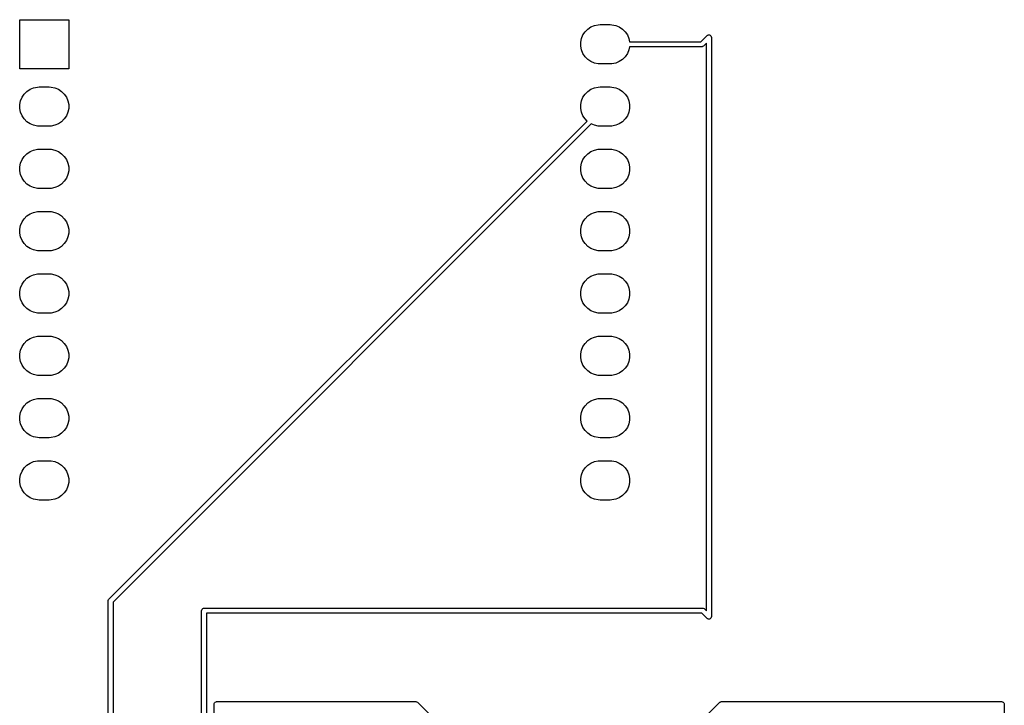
# Model space of a CAD drawing. Extents: x 44 to 138, y -169 to -31.
# Tile 10 of 10: x 98 to 138, y -59 to -31. Entities that reach past the tile are written whole.
import ezdxf

# ---------------------------------------------------------------- set-up
doc = ezdxf.new("R2010")
doc.units = 0
doc.layers.add('BLACK', color=7, linetype='CONTINUOUS')

msp = doc.modelspace()

# ---------------------------------------------------------------- linework, layer by layer
at = {"layer": 'BLACK', "linetype": 'CONTINUOUS'}
for p, q in [((97.753, -33.258), (97.753, -31.258)), ((97.753, -31.258), (99.753, -31.258)), ((99.753, -31.258), (99.753, -33.258)), ((120.794592, -31.750485), (120.905485, -31.639592)), ((120.905485, -31.639592), (121.035883, -31.552463)), ((121.035883, -31.552463), (121.180772, -31.492448)), ((121.180772, -31.492448), (121.334586, -31.461852)), ((121.334586, -31.461852), (121.413, -31.458)), ((121.413, -31.458), (121.813, -31.458)), ((121.813, -31.458), (121.891414, -31.461852)), ((121.891414, -31.461852), (122.045228, -31.492448)), ((122.045228, -31.492448), (122.190117, -31.552463)), ((122.190117, -31.552463), (122.320515, -31.639592)), ((122.320515, -31.639592), (122.431408, -31.750485)), ((120.616852, -32.179586), (120.647448, -32.025772)), ((120.647448, -32.025772), (120.707463, -31.880883)), ((120.707463, -31.880883), (120.794592, -31.750485)), ((122.431408, -31.750485), (122.518537, -31.880883)), ((122.518537, -31.880883), (122.578552, -32.025772)), ((122.578552, -32.025772), (122.604854, -32.158)), ((125.518578, -32.158), (125.771289, -31.905289)), ((125.771289, -31.905289), (125.786442, -31.892853)), ((125.786442, -31.892853), (125.797, -31.888479)), ((125.797, -31.888479), (125.822491, -31.877921)), ((125.822491, -31.877921), (125.861509, -31.877921)), ((125.861509, -31.877921), (125.897557, -31.892853)), ((125.897557, -31.892853), (125.925147, -31.920443)), ((125.925147, -31.920443), (125.940079, -31.956491)), ((125.940079, -31.956491), (125.942, -31.976)), ((125.942, -31.976), (125.942, -55.598)), ((120.616852, -32.336414), (120.616852, -32.179586)), ((120.647448, -32.490228), (120.616852, -32.336414)), ((120.707463, -32.635117), (120.647448, -32.490228)), ((122.578552, -32.490228), (122.518537, -32.635117)), ((122.604854, -32.358), (122.578552, -32.490228)), ((122.604854, -32.158), (125.518578, -32.158)), ((125.56, -32.358), (122.604854, -32.358)), ((125.579509, -32.356079), (125.56, -32.358)), ((125.615557, -32.341147), (125.579509, -32.356079)), ((125.630711, -32.328711), (125.615557, -32.341147)), ((125.742, -32.217422), (125.630711, -32.328711)), ((125.742, -55.356578), (125.742, -32.217422)), ((120.794592, -32.765515), (120.707463, -32.635117)), ((120.905485, -32.876408), (120.794592, -32.765515)), ((121.035883, -32.963537), (120.905485, -32.876408)), ((122.320515, -32.876408), (122.190117, -32.963537)), ((122.431408, -32.765515), (122.320515, -32.876408)), ((122.518537, -32.635117), (122.431408, -32.765515)), ((99.753, -33.258), (97.753, -33.258)), ((121.180772, -33.023552), (121.035883, -32.963537)), ((121.334586, -33.054148), (121.180772, -33.023552)), ((121.413, -33.058), (121.334586, -33.054148)), ((121.813, -33.058), (121.413, -33.058)), ((121.891414, -33.054148), (121.813, -33.058)), ((122.045228, -33.023552), (121.891414, -33.054148)), ((122.190117, -32.963537), (122.045228, -33.023552)), ((98.045485, -34.179592), (98.175883, -34.092463)), ((98.175883, -34.092463), (98.320772, -34.032448)), ((98.320772, -34.032448), (98.474586, -34.001852)), ((98.474586, -34.001852), (98.553, -33.998)), ((98.553, -33.998), (98.953, -33.998)), ((98.953, -33.998), (99.031414, -34.001852)), ((99.031414, -34.001852), (99.185228, -34.032448)), ((99.185228, -34.032448), (99.330117, -34.092463)), ((99.330117, -34.092463), (99.460515, -34.179592)), ((120.905485, -34.179592), (121.035883, -34.092463)), ((121.035883, -34.092463), (121.180772, -34.032448)), ((121.180772, -34.032448), (121.334586, -34.001852)), ((121.334586, -34.001852), (121.413, -33.998)), ((121.413, -33.998), (121.813, -33.998)), ((121.813, -33.998), (121.891414, -34.001852)), ((121.891414, -34.001852), (122.045228, -34.032448)), ((122.045228, -34.032448), (122.190117, -34.092463)), ((122.190117, -34.092463), (122.320515, -34.179592)), ((97.787448, -34.565772), (97.847463, -34.420883)), ((97.847463, -34.420883), (97.934592, -34.290485)), ((97.934592, -34.290485), (98.045485, -34.179592)), ((99.460515, -34.179592), (99.571408, -34.290485)), ((99.571408, -34.290485), (99.658537, -34.420883)), ((99.658537, -34.420883), (99.718552, -34.565772)), ((120.647448, -34.565772), (120.707463, -34.420883)), ((120.707463, -34.420883), (120.794592, -34.290485)), ((120.794592, -34.290485), (120.905485, -34.179592)), ((122.320515, -34.179592), (122.431408, -34.290485)), ((122.431408, -34.290485), (122.518537, -34.420883)), ((122.518537, -34.420883), (122.578552, -34.565772)), ((97.756852, -34.719586), (97.787448, -34.565772)), ((97.756852, -34.876414), (97.756852, -34.719586)), ((97.787448, -35.030228), (97.756852, -34.876414)), ((99.718552, -34.565772), (99.749148, -34.719586)), ((99.749148, -34.876414), (99.718552, -35.030228)), ((99.749148, -34.719586), (99.749148, -34.876414)), ((120.616852, -34.719586), (120.647448, -34.565772)), ((120.616852, -34.876414), (120.616852, -34.719586)), ((120.647448, -35.030228), (120.616852, -34.876414)), ((122.578552, -34.565772), (122.609148, -34.719586)), ((122.609148, -34.876414), (122.578552, -35.030228)), ((122.609148, -34.719586), (122.609148, -34.876414)), ((97.847463, -35.175117), (97.787448, -35.030228)), ((97.934592, -35.305515), (97.847463, -35.175117)), ((98.045485, -35.416408), (97.934592, -35.305515)), ((99.571408, -35.305515), (99.460515, -35.416408)), ((99.658537, -35.175117), (99.571408, -35.305515)), ((99.718552, -35.030228), (99.658537, -35.175117)), ((120.707463, -35.175117), (120.647448, -35.030228)), ((120.794592, -35.305515), (120.707463, -35.175117)), ((120.879327, -35.39025), (120.794592, -35.305515)), ((122.431408, -35.305515), (122.320515, -35.416408)), ((122.518537, -35.175117), (122.431408, -35.305515)), ((122.578552, -35.030228), (122.518537, -35.175117)), ((98.175883, -35.503537), (98.045485, -35.416408)), ((98.320772, -35.563552), (98.175883, -35.503537)), ((98.474586, -35.594148), (98.320772, -35.563552)), ((98.553, -35.598), (98.474586, -35.594148)), ((98.953, -35.598), (98.553, -35.598)), ((99.031414, -35.594148), (98.953, -35.598)), ((99.185228, -35.563552), (99.031414, -35.594148)), ((99.330117, -35.503537), (99.185228, -35.563552)), ((99.460515, -35.416408), (99.330117, -35.503537)), ((101.387289, -54.882289), (120.879327, -35.39025)), ((121.045076, -35.507344), (101.558, -54.994421)), ((121.180772, -35.563552), (121.045076, -35.507344)), ((121.334586, -35.594148), (121.180772, -35.563552)), ((121.413, -35.598), (121.334586, -35.594148)), ((121.813, -35.598), (121.413, -35.598)), ((121.891414, -35.594148), (121.813, -35.598)), ((122.045228, -35.563552), (121.891414, -35.594148)), ((122.190117, -35.503537), (122.045228, -35.563552)), ((122.320515, -35.416408), (122.190117, -35.503537)), ((97.847463, -36.960883), (97.934592, -36.830485)), ((97.934592, -36.830485), (98.045485, -36.719592)), ((98.045485, -36.719592), (98.175883, -36.632463)), ((98.175883, -36.632463), (98.320772, -36.572448)), ((98.320772, -36.572448), (98.474586, -36.541852)), ((98.474586, -36.541852), (98.553, -36.538)), ((98.553, -36.538), (98.953, -36.538)), ((98.953, -36.538), (99.031414, -36.541852)), ((99.031414, -36.541852), (99.185228, -36.572448)), ((99.185228, -36.572448), (99.330117, -36.632463)), ((99.330117, -36.632463), (99.460515, -36.719592)), ((99.460515, -36.719592), (99.571408, -36.830485)), ((99.571408, -36.830485), (99.658537, -36.960883)), ((120.707463, -36.960883), (120.794592, -36.830485)), ((120.794592, -36.830485), (120.905485, -36.719592)), ((120.905485, -36.719592), (121.035883, -36.632463)), ((121.035883, -36.632463), (121.180772, -36.572448)), ((121.180772, -36.572448), (121.334586, -36.541852)), ((121.334586, -36.541852), (121.413, -36.538)), ((121.413, -36.538), (121.813, -36.538)), ((121.813, -36.538), (121.891414, -36.541852)), ((121.891414, -36.541852), (122.045228, -36.572448)), ((122.045228, -36.572448), (122.190117, -36.632463)), ((122.190117, -36.632463), (122.320515, -36.719592)), ((122.320515, -36.719592), (122.431408, -36.830485)), ((122.431408, -36.830485), (122.518537, -36.960883)), ((97.756852, -37.259586), (97.787448, -37.105772)), ((97.756852, -37.416414), (97.756852, -37.259586)), ((97.787448, -37.105772), (97.847463, -36.960883)), ((99.658537, -36.960883), (99.718552, -37.105772)), ((99.718552, -37.105772), (99.749148, -37.259586)), ((99.749148, -37.259586), (99.749148, -37.416414)), ((120.616852, -37.259586), (120.647448, -37.105772)), ((120.616852, -37.416414), (120.616852, -37.259586)), ((120.647448, -37.105772), (120.707463, -36.960883)), ((122.518537, -36.960883), (122.578552, -37.105772)), ((122.578552, -37.105772), (122.609148, -37.259586)), ((122.609148, -37.259586), (122.609148, -37.416414)), ((97.787448, -37.570228), (97.756852, -37.416414)), ((97.847463, -37.715117), (97.787448, -37.570228)), ((97.934592, -37.845515), (97.847463, -37.715117)), ((99.658537, -37.715117), (99.571408, -37.845515)), ((99.718552, -37.570228), (99.658537, -37.715117)), ((99.749148, -37.416414), (99.718552, -37.570228)), ((120.647448, -37.570228), (120.616852, -37.416414)), ((120.707463, -37.715117), (120.647448, -37.570228)), ((120.794592, -37.845515), (120.707463, -37.715117)), ((122.518537, -37.715117), (122.431408, -37.845515)), ((122.578552, -37.570228), (122.518537, -37.715117)), ((122.609148, -37.416414), (122.578552, -37.570228)), ((98.045485, -37.956408), (97.934592, -37.845515)), ((98.175883, -38.043537), (98.045485, -37.956408)), ((98.320772, -38.103552), (98.175883, -38.043537)), ((98.474586, -38.134148), (98.320772, -38.103552)), ((99.185228, -38.103552), (99.031414, -38.134148)), ((99.330117, -38.043537), (99.185228, -38.103552)), ((99.460515, -37.956408), (99.330117, -38.043537)), ((99.571408, -37.845515), (99.460515, -37.956408)), ((120.905485, -37.956408), (120.794592, -37.845515)), ((121.035883, -38.043537), (120.905485, -37.956408)), ((121.180772, -38.103552), (121.035883, -38.043537)), ((121.334586, -38.134148), (121.180772, -38.103552)), ((122.045228, -38.103552), (121.891414, -38.134148)), ((122.190117, -38.043537), (122.045228, -38.103552)), ((122.320515, -37.956408), (122.190117, -38.043537)), ((122.431408, -37.845515), (122.320515, -37.956408)), ((98.553, -38.138), (98.474586, -38.134148)), ((98.953, -38.138), (98.553, -38.138)), ((99.031414, -38.134148), (98.953, -38.138)), ((121.413, -38.138), (121.334586, -38.134148)), ((121.813, -38.138), (121.413, -38.138)), ((121.891414, -38.134148), (121.813, -38.138)), ((97.934592, -39.370485), (98.045485, -39.259592)), ((98.045485, -39.259592), (98.175883, -39.172463)), ((98.175883, -39.172463), (98.320772, -39.112448)), ((98.320772, -39.112448), (98.474586, -39.081852)), ((98.474586, -39.081852), (98.553, -39.078)), ((98.553, -39.078), (98.953, -39.078)), ((98.953, -39.078), (99.031414, -39.081852)), ((99.031414, -39.081852), (99.185228, -39.112448)), ((99.185228, -39.112448), (99.330117, -39.172463)), ((99.330117, -39.172463), (99.460515, -39.259592)), ((99.460515, -39.259592), (99.571408, -39.370485)), ((120.794592, -39.370485), (120.905485, -39.259592)), ((120.905485, -39.259592), (121.035883, -39.172463)), ((121.035883, -39.172463), (121.180772, -39.112448)), ((121.180772, -39.112448), (121.334586, -39.081852)), ((121.334586, -39.081852), (121.413, -39.078)), ((121.413, -39.078), (121.813, -39.078)), ((121.813, -39.078), (121.891414, -39.081852)), ((121.891414, -39.081852), (122.045228, -39.112448)), ((122.045228, -39.112448), (122.190117, -39.172463)), ((122.190117, -39.172463), (122.320515, -39.259592)), ((122.320515, -39.259592), (122.431408, -39.370485)), ((97.756852, -39.799586), (97.787448, -39.645772)), ((97.787448, -39.645772), (97.847463, -39.500883)), ((97.847463, -39.500883), (97.934592, -39.370485)), ((99.571408, -39.370485), (99.658537, -39.500883)), ((99.658537, -39.500883), (99.718552, -39.645772)), ((99.718552, -39.645772), (99.749148, -39.799586)), ((120.616852, -39.799586), (120.647448, -39.645772)), ((120.647448, -39.645772), (120.707463, -39.500883)), ((120.707463, -39.500883), (120.794592, -39.370485)), ((122.431408, -39.370485), (122.518537, -39.500883)), ((122.518537, -39.500883), (122.578552, -39.645772)), ((122.578552, -39.645772), (122.609148, -39.799586)), ((97.756852, -39.956414), (97.756852, -39.799586)), ((97.787448, -40.110228), (97.756852, -39.956414)), ((97.847463, -40.255117), (97.787448, -40.110228)), ((99.718552, -40.110228), (99.658537, -40.255117)), ((99.749148, -39.956414), (99.718552, -40.110228)), ((99.749148, -39.799586), (99.749148, -39.956414)), ((120.616852, -39.956414), (120.616852, -39.799586)), ((120.647448, -40.110228), (120.616852, -39.956414)), ((120.707463, -40.255117), (120.647448, -40.110228)), ((122.578552, -40.110228), (122.518537, -40.255117)), ((122.609148, -39.956414), (122.578552, -40.110228)), ((122.609148, -39.799586), (122.609148, -39.956414)), ((97.934592, -40.385515), (97.847463, -40.255117)), ((98.045485, -40.496408), (97.934592, -40.385515)), ((98.175883, -40.583537), (98.045485, -40.496408)), ((99.460515, -40.496408), (99.330117, -40.583537)), ((99.571408, -40.385515), (99.460515, -40.496408)), ((99.658537, -40.255117), (99.571408, -40.385515)), ((120.794592, -40.385515), (120.707463, -40.255117)), ((120.905485, -40.496408), (120.794592, -40.385515)), ((121.035883, -40.583537), (120.905485, -40.496408)), ((122.320515, -40.496408), (122.190117, -40.583537)), ((122.431408, -40.385515), (122.320515, -40.496408)), ((122.518537, -40.255117), (122.431408, -40.385515)), ((98.320772, -40.643552), (98.175883, -40.583537)), ((98.474586, -40.674148), (98.320772, -40.643552)), ((98.553, -40.678), (98.474586, -40.674148)), ((98.953, -40.678), (98.553, -40.678)), ((99.031414, -40.674148), (98.953, -40.678)), ((99.185228, -40.643552), (99.031414, -40.674148)), ((99.330117, -40.583537), (99.185228, -40.643552)), ((121.180772, -40.643552), (121.035883, -40.583537)), ((121.334586, -40.674148), (121.180772, -40.643552)), ((121.413, -40.678), (121.334586, -40.674148)), ((121.813, -40.678), (121.413, -40.678)), ((121.891414, -40.674148), (121.813, -40.678)), ((122.045228, -40.643552), (121.891414, -40.674148)), ((122.190117, -40.583537), (122.045228, -40.643552)), ((98.045485, -41.799592), (98.175883, -41.712463)), ((98.175883, -41.712463), (98.320772, -41.652448)), ((98.320772, -41.652448), (98.474586, -41.621852)), ((98.474586, -41.621852), (98.553, -41.618)), ((98.553, -41.618), (98.953, -41.618)), ((98.953, -41.618), (99.031414, -41.621852)), ((99.031414, -41.621852), (99.185228, -41.652448)), ((99.185228, -41.652448), (99.330117, -41.712463)), ((99.330117, -41.712463), (99.460515, -41.799592)), ((120.905485, -41.799592), (121.035883, -41.712463)), ((121.035883, -41.712463), (121.180772, -41.652448)), ((121.180772, -41.652448), (121.334586, -41.621852)), ((121.334586, -41.621852), (121.413, -41.618)), ((121.413, -41.618), (121.813, -41.618)), ((121.813, -41.618), (121.891414, -41.621852)), ((121.891414, -41.621852), (122.045228, -41.652448)), ((122.045228, -41.652448), (122.190117, -41.712463)), ((122.190117, -41.712463), (122.320515, -41.799592)), ((97.787448, -42.185772), (97.847463, -42.040883)), ((97.847463, -42.040883), (97.934592, -41.910485)), ((97.934592, -41.910485), (98.045485, -41.799592)), ((99.460515, -41.799592), (99.571408, -41.910485)), ((99.571408, -41.910485), (99.658537, -42.040883)), ((99.658537, -42.040883), (99.718552, -42.185772)), ((120.647448, -42.185772), (120.707463, -42.040883)), ((120.707463, -42.040883), (120.794592, -41.910485)), ((120.794592, -41.910485), (120.905485, -41.799592)), ((122.320515, -41.799592), (122.431408, -41.910485)), ((122.431408, -41.910485), (122.518537, -42.040883)), ((122.518537, -42.040883), (122.578552, -42.185772)), ((97.756852, -42.339586), (97.787448, -42.185772)), ((97.756852, -42.496414), (97.756852, -42.339586)), ((97.787448, -42.650228), (97.756852, -42.496414)), ((99.718552, -42.185772), (99.749148, -42.339586)), ((99.749148, -42.496414), (99.718552, -42.650228)), ((99.749148, -42.339586), (99.749148, -42.496414)), ((120.616852, -42.339586), (120.647448, -42.185772)), ((120.616852, -42.496414), (120.616852, -42.339586)), ((120.647448, -42.650228), (120.616852, -42.496414)), ((122.578552, -42.185772), (122.609148, -42.339586)), ((122.609148, -42.496414), (122.578552, -42.650228)), ((122.609148, -42.339586), (122.609148, -42.496414)), ((97.847463, -42.795117), (97.787448, -42.650228)), ((97.934592, -42.925515), (97.847463, -42.795117)), ((98.045485, -43.036408), (97.934592, -42.925515)), ((99.571408, -42.925515), (99.460515, -43.036408)), ((99.658537, -42.795117), (99.571408, -42.925515)), ((99.718552, -42.650228), (99.658537, -42.795117)), ((120.707463, -42.795117), (120.647448, -42.650228)), ((120.794592, -42.925515), (120.707463, -42.795117)), ((120.905485, -43.036408), (120.794592, -42.925515)), ((122.431408, -42.925515), (122.320515, -43.036408)), ((122.518537, -42.795117), (122.431408, -42.925515)), ((122.578552, -42.650228), (122.518537, -42.795117)), ((98.175883, -43.123537), (98.045485, -43.036408)), ((98.320772, -43.183552), (98.175883, -43.123537)), ((98.474586, -43.214148), (98.320772, -43.183552)), ((98.553, -43.218), (98.474586, -43.214148)), ((98.953, -43.218), (98.553, -43.218)), ((99.031414, -43.214148), (98.953, -43.218)), ((99.185228, -43.183552), (99.031414, -43.214148)), ((99.330117, -43.123537), (99.185228, -43.183552)), ((99.460515, -43.036408), (99.330117, -43.123537)), ((121.035883, -43.123537), (120.905485, -43.036408)), ((121.180772, -43.183552), (121.035883, -43.123537)), ((121.334586, -43.214148), (121.180772, -43.183552)), ((121.413, -43.218), (121.334586, -43.214148)), ((121.813, -43.218), (121.413, -43.218)), ((121.891414, -43.214148), (121.813, -43.218)), ((122.045228, -43.183552), (121.891414, -43.214148)), ((122.190117, -43.123537), (122.045228, -43.183552)), ((122.320515, -43.036408), (122.190117, -43.123537)), ((97.847463, -44.580883), (97.934592, -44.450485)), ((97.934592, -44.450485), (98.045485, -44.339592)), ((98.045485, -44.339592), (98.175883, -44.252463)), ((98.175883, -44.252463), (98.320772, -44.192448)), ((98.320772, -44.192448), (98.474586, -44.161852)), ((98.474586, -44.161852), (98.553, -44.158)), ((98.553, -44.158), (98.953, -44.158)), ((98.953, -44.158), (99.031414, -44.161852)), ((99.031414, -44.161852), (99.185228, -44.192448)), ((99.185228, -44.192448), (99.330117, -44.252463)), ((99.330117, -44.252463), (99.460515, -44.339592)), ((99.460515, -44.339592), (99.571408, -44.450485)), ((99.571408, -44.450485), (99.658537, -44.580883)), ((120.707463, -44.580883), (120.794592, -44.450485)), ((120.794592, -44.450485), (120.905485, -44.339592)), ((120.905485, -44.339592), (121.035883, -44.252463)), ((121.035883, -44.252463), (121.180772, -44.192448)), ((121.180772, -44.192448), (121.334586, -44.161852)), ((121.334586, -44.161852), (121.413, -44.158)), ((121.413, -44.158), (121.813, -44.158)), ((121.813, -44.158), (121.891414, -44.161852)), ((121.891414, -44.161852), (122.045228, -44.192448)), ((122.045228, -44.192448), (122.190117, -44.252463)), ((122.190117, -44.252463), (122.320515, -44.339592)), ((122.320515, -44.339592), (122.431408, -44.450485)), ((122.431408, -44.450485), (122.518537, -44.580883)), ((97.756852, -44.879586), (97.787448, -44.725772)), ((97.756852, -45.036414), (97.756852, -44.879586)), ((97.787448, -44.725772), (97.847463, -44.580883)), ((99.658537, -44.580883), (99.718552, -44.725772)), ((99.718552, -44.725772), (99.749148, -44.879586)), ((99.749148, -44.879586), (99.749148, -45.036414)), ((120.616852, -44.879586), (120.647448, -44.725772)), ((120.616852, -45.036414), (120.616852, -44.879586)), ((120.647448, -44.725772), (120.707463, -44.580883)), ((122.518537, -44.580883), (122.578552, -44.725772)), ((122.578552, -44.725772), (122.609148, -44.879586)), ((122.609148, -44.879586), (122.609148, -45.036414)), ((97.787448, -45.190228), (97.756852, -45.036414)), ((97.847463, -45.335117), (97.787448, -45.190228)), ((97.934592, -45.465515), (97.847463, -45.335117)), ((99.658537, -45.335117), (99.571408, -45.465515)), ((99.718552, -45.190228), (99.658537, -45.335117)), ((99.749148, -45.036414), (99.718552, -45.190228)), ((120.647448, -45.190228), (120.616852, -45.036414)), ((120.707463, -45.335117), (120.647448, -45.190228)), ((120.794592, -45.465515), (120.707463, -45.335117)), ((122.518537, -45.335117), (122.431408, -45.465515)), ((122.578552, -45.190228), (122.518537, -45.335117)), ((122.609148, -45.036414), (122.578552, -45.190228)), ((98.045485, -45.576408), (97.934592, -45.465515)), ((98.175883, -45.663537), (98.045485, -45.576408)), ((98.320772, -45.723552), (98.175883, -45.663537)), ((98.474586, -45.754148), (98.320772, -45.723552)), ((99.185228, -45.723552), (99.031414, -45.754148)), ((99.330117, -45.663537), (99.185228, -45.723552)), ((99.460515, -45.576408), (99.330117, -45.663537)), ((99.571408, -45.465515), (99.460515, -45.576408)), ((120.905485, -45.576408), (120.794592, -45.465515)), ((121.035883, -45.663537), (120.905485, -45.576408)), ((121.180772, -45.723552), (121.035883, -45.663537)), ((121.334586, -45.754148), (121.180772, -45.723552)), ((122.045228, -45.723552), (121.891414, -45.754148)), ((122.190117, -45.663537), (122.045228, -45.723552)), ((122.320515, -45.576408), (122.190117, -45.663537)), ((122.431408, -45.465515), (122.320515, -45.576408)), ((98.553, -45.758), (98.474586, -45.754148)), ((98.953, -45.758), (98.553, -45.758)), ((99.031414, -45.754148), (98.953, -45.758)), ((121.413, -45.758), (121.334586, -45.754148)), ((121.813, -45.758), (121.413, -45.758)), ((121.891414, -45.754148), (121.813, -45.758)), ((97.934592, -46.990485), (98.045485, -46.879592)), ((98.045485, -46.879592), (98.175883, -46.792463)), ((98.175883, -46.792463), (98.320772, -46.732448)), ((98.320772, -46.732448), (98.474586, -46.701852)), ((98.474586, -46.701852), (98.553, -46.698)), ((98.553, -46.698), (98.953, -46.698)), ((98.953, -46.698), (99.031414, -46.701852)), ((99.031414, -46.701852), (99.185228, -46.732448)), ((99.185228, -46.732448), (99.330117, -46.792463)), ((99.330117, -46.792463), (99.460515, -46.879592)), ((99.460515, -46.879592), (99.571408, -46.990485)), ((120.794592, -46.990485), (120.905485, -46.879592)), ((120.905485, -46.879592), (121.035883, -46.792463)), ((121.035883, -46.792463), (121.180772, -46.732448)), ((121.180772, -46.732448), (121.334586, -46.701852)), ((121.334586, -46.701852), (121.413, -46.698)), ((121.413, -46.698), (121.813, -46.698)), ((121.813, -46.698), (121.891414, -46.701852)), ((121.891414, -46.701852), (122.045228, -46.732448)), ((122.045228, -46.732448), (122.190117, -46.792463)), ((122.190117, -46.792463), (122.320515, -46.879592)), ((122.320515, -46.879592), (122.431408, -46.990485)), ((97.756852, -47.419586), (97.787448, -47.265772)), ((97.787448, -47.265772), (97.847463, -47.120883)), ((97.847463, -47.120883), (97.934592, -46.990485)), ((99.571408, -46.990485), (99.658537, -47.120883)), ((99.658537, -47.120883), (99.718552, -47.265772)), ((99.718552, -47.265772), (99.749148, -47.419586)), ((120.616852, -47.419586), (120.647448, -47.265772)), ((120.647448, -47.265772), (120.707463, -47.120883)), ((120.707463, -47.120883), (120.794592, -46.990485)), ((122.431408, -46.990485), (122.518537, -47.120883)), ((122.518537, -47.120883), (122.578552, -47.265772)), ((122.578552, -47.265772), (122.609148, -47.419586)), ((97.756852, -47.576414), (97.756852, -47.419586)), ((97.787448, -47.730228), (97.756852, -47.576414)), ((97.847463, -47.875117), (97.787448, -47.730228)), ((99.718552, -47.730228), (99.658537, -47.875117)), ((99.749148, -47.576414), (99.718552, -47.730228)), ((99.749148, -47.419586), (99.749148, -47.576414)), ((120.616852, -47.576414), (120.616852, -47.419586)), ((120.647448, -47.730228), (120.616852, -47.576414)), ((120.707463, -47.875117), (120.647448, -47.730228)), ((122.578552, -47.730228), (122.518537, -47.875117)), ((122.609148, -47.576414), (122.578552, -47.730228)), ((122.609148, -47.419586), (122.609148, -47.576414)), ((97.934592, -48.005515), (97.847463, -47.875117)), ((98.045485, -48.116408), (97.934592, -48.005515)), ((98.175883, -48.203537), (98.045485, -48.116408)), ((99.460515, -48.116408), (99.330117, -48.203537)), ((99.571408, -48.005515), (99.460515, -48.116408)), ((99.658537, -47.875117), (99.571408, -48.005515)), ((120.794592, -48.005515), (120.707463, -47.875117)), ((120.905485, -48.116408), (120.794592, -48.005515)), ((121.035883, -48.203537), (120.905485, -48.116408)), ((122.320515, -48.116408), (122.190117, -48.203537)), ((122.431408, -48.005515), (122.320515, -48.116408)), ((122.518537, -47.875117), (122.431408, -48.005515)), ((98.320772, -48.263552), (98.175883, -48.203537)), ((98.474586, -48.294148), (98.320772, -48.263552)), ((98.553, -48.298), (98.474586, -48.294148)), ((98.953, -48.298), (98.553, -48.298)), ((99.031414, -48.294148), (98.953, -48.298)), ((99.185228, -48.263552), (99.031414, -48.294148)), ((99.330117, -48.203537), (99.185228, -48.263552)), ((121.180772, -48.263552), (121.035883, -48.203537)), ((121.334586, -48.294148), (121.180772, -48.263552)), ((121.413, -48.298), (121.334586, -48.294148)), ((121.813, -48.298), (121.413, -48.298)), ((121.891414, -48.294148), (121.813, -48.298)), ((122.045228, -48.263552), (121.891414, -48.294148)), ((122.190117, -48.203537), (122.045228, -48.263552)), ((98.045485, -49.419592), (98.175883, -49.332463)), ((98.175883, -49.332463), (98.320772, -49.272448)), ((98.320772, -49.272448), (98.474586, -49.241852)), ((98.474586, -49.241852), (98.553, -49.238)), ((98.553, -49.238), (98.953, -49.238)), ((98.953, -49.238), (99.031414, -49.241852)), ((99.031414, -49.241852), (99.185228, -49.272448)), ((99.185228, -49.272448), (99.330117, -49.332463)), ((99.330117, -49.332463), (99.460515, -49.419592)), ((120.905485, -49.419592), (121.035883, -49.332463)), ((121.035883, -49.332463), (121.180772, -49.272448)), ((121.180772, -49.272448), (121.334586, -49.241852)), ((121.334586, -49.241852), (121.413, -49.238)), ((121.413, -49.238), (121.813, -49.238)), ((121.813, -49.238), (121.891414, -49.241852)), ((121.891414, -49.241852), (122.045228, -49.272448)), ((122.045228, -49.272448), (122.190117, -49.332463)), ((122.190117, -49.332463), (122.320515, -49.419592)), ((97.787448, -49.805772), (97.847463, -49.660883)), ((97.847463, -49.660883), (97.934592, -49.530485)), ((97.934592, -49.530485), (98.045485, -49.419592)), ((99.460515, -49.419592), (99.571408, -49.530485)), ((99.571408, -49.530485), (99.658537, -49.660883)), ((99.658537, -49.660883), (99.718552, -49.805772)), ((120.647448, -49.805772), (120.707463, -49.660883)), ((120.707463, -49.660883), (120.794592, -49.530485)), ((120.794592, -49.530485), (120.905485, -49.419592)), ((122.320515, -49.419592), (122.431408, -49.530485)), ((122.431408, -49.530485), (122.518537, -49.660883)), ((122.518537, -49.660883), (122.578552, -49.805772)), ((97.756852, -49.959586), (97.787448, -49.805772)), ((97.756852, -50.116414), (97.756852, -49.959586)), ((97.787448, -50.270228), (97.756852, -50.116414)), ((99.718552, -49.805772), (99.749148, -49.959586)), ((99.749148, -50.116414), (99.718552, -50.270228)), ((99.749148, -49.959586), (99.749148, -50.116414)), ((120.616852, -49.959586), (120.647448, -49.805772)), ((120.616852, -50.116414), (120.616852, -49.959586)), ((120.647448, -50.270228), (120.616852, -50.116414)), ((122.578552, -49.805772), (122.609148, -49.959586)), ((122.609148, -50.116414), (122.578552, -50.270228)), ((122.609148, -49.959586), (122.609148, -50.116414)), ((97.847463, -50.415117), (97.787448, -50.270228)), ((97.934592, -50.545515), (97.847463, -50.415117)), ((98.045485, -50.656408), (97.934592, -50.545515)), ((99.571408, -50.545515), (99.460515, -50.656408)), ((99.658537, -50.415117), (99.571408, -50.545515)), ((99.718552, -50.270228), (99.658537, -50.415117)), ((120.707463, -50.415117), (120.647448, -50.270228)), ((120.794592, -50.545515), (120.707463, -50.415117)), ((120.905485, -50.656408), (120.794592, -50.545515)), ((122.431408, -50.545515), (122.320515, -50.656408)), ((122.518537, -50.415117), (122.431408, -50.545515)), ((122.578552, -50.270228), (122.518537, -50.415117)), ((98.175883, -50.743537), (98.045485, -50.656408)), ((98.320772, -50.803552), (98.175883, -50.743537)), ((98.474586, -50.834148), (98.320772, -50.803552)), ((98.553, -50.838), (98.474586, -50.834148)), ((98.953, -50.838), (98.553, -50.838)), ((99.031414, -50.834148), (98.953, -50.838)), ((99.185228, -50.803552), (99.031414, -50.834148)), ((99.330117, -50.743537), (99.185228, -50.803552)), ((99.460515, -50.656408), (99.330117, -50.743537)), ((121.035883, -50.743537), (120.905485, -50.656408)), ((121.180772, -50.803552), (121.035883, -50.743537)), ((121.334586, -50.834148), (121.180772, -50.803552)), ((121.413, -50.838), (121.334586, -50.834148)), ((121.813, -50.838), (121.413, -50.838)), ((121.891414, -50.834148), (121.813, -50.838)), ((122.045228, -50.803552), (121.891414, -50.834148)), ((122.190117, -50.743537), (122.045228, -50.803552)), ((122.320515, -50.656408), (122.190117, -50.743537)), ((101.358, -54.953), (101.359921, -54.933491)), ((101.358, -67.436), (101.358, -54.953)), ((101.359921, -54.933491), (101.374853, -54.897443)), ((101.374853, -54.897443), (101.387289, -54.882289)), ((101.558, -54.994421), (101.558, -67.536)), ((105.168, -55.344), (105.169921, -55.324491)), ((105.168, -68.706), (105.168, -55.344)), ((105.169921, -55.324491), (105.184853, -55.288443)), ((105.184853, -55.288443), (105.212443, -55.260853)), ((105.212443, -55.260853), (105.248491, -55.245921)), ((105.248491, -55.245921), (105.268, -55.244)), ((105.268, -55.244), (125.588, -55.244)), ((125.588, -55.244), (125.607509, -55.245921)), ((125.607509, -55.245921), (125.643557, -55.260853)), ((125.643557, -55.260853), (125.658711, -55.273289)), ((125.658711, -55.273289), (125.742, -55.356578)), ((125.546578, -55.444), (105.368, -55.444)), ((105.368, -55.444), (105.368, -68.806)), ((125.771289, -55.668711), (125.546578, -55.444)), ((125.786442, -55.681147), (125.771289, -55.668711)), ((125.797, -55.68552), (125.786442, -55.681147)), ((125.822491, -55.696079), (125.797, -55.68552)), ((125.861509, -55.696079), (125.822491, -55.696079)), ((125.897557, -55.681147), (125.861509, -55.696079)), ((125.925147, -55.653557), (125.897557, -55.681147)), ((125.940079, -55.617509), (125.925147, -55.653557)), ((125.942, -55.598), (125.940079, -55.617509)), ((105.676, -59.154), (105.677921, -59.134491)), ((105.676, -69.468), (105.676, -59.154)), ((105.677921, -59.134491), (105.692853, -59.098443)), ((105.692853, -59.098443), (105.720443, -59.070853)), ((105.720443, -59.070853), (105.756491, -59.055921)), ((105.756491, -59.055921), (105.776, -59.054)), ((105.776, -59.054), (113.904, -59.054)), ((113.904, -59.054), (113.923509, -59.055921)), ((113.923509, -59.055921), (113.959557, -59.070853)), ((113.959557, -59.070853), (113.974711, -59.083289)), ((113.974711, -59.083289), (129.051422, -74.16)), ((125.009289, -60.353289), (126.279289, -59.083289)), ((126.279289, -59.083289), (126.294442, -59.070853)), ((126.294442, -59.070853), (126.305, -59.066479)), ((126.305, -59.066479), (126.330491, -59.055921)), ((126.330491, -59.055921), (126.35, -59.054)), ((126.35, -59.054), (137.78, -59.054)), ((137.78, -59.054), (137.799509, -59.055921)), ((137.799509, -59.055921), (137.835557, -59.070853)), ((137.835557, -59.070853), (137.863147, -59.098443)), ((137.863147, -59.098443), (137.878079, -59.134491)), ((137.878079, -59.134491), (137.88, -59.154)), ((137.88, -59.154), (137.88, -145.26))]:
    msp.add_line(p, q, dxfattribs=at)

doc.saveas('drawing.dxf')
